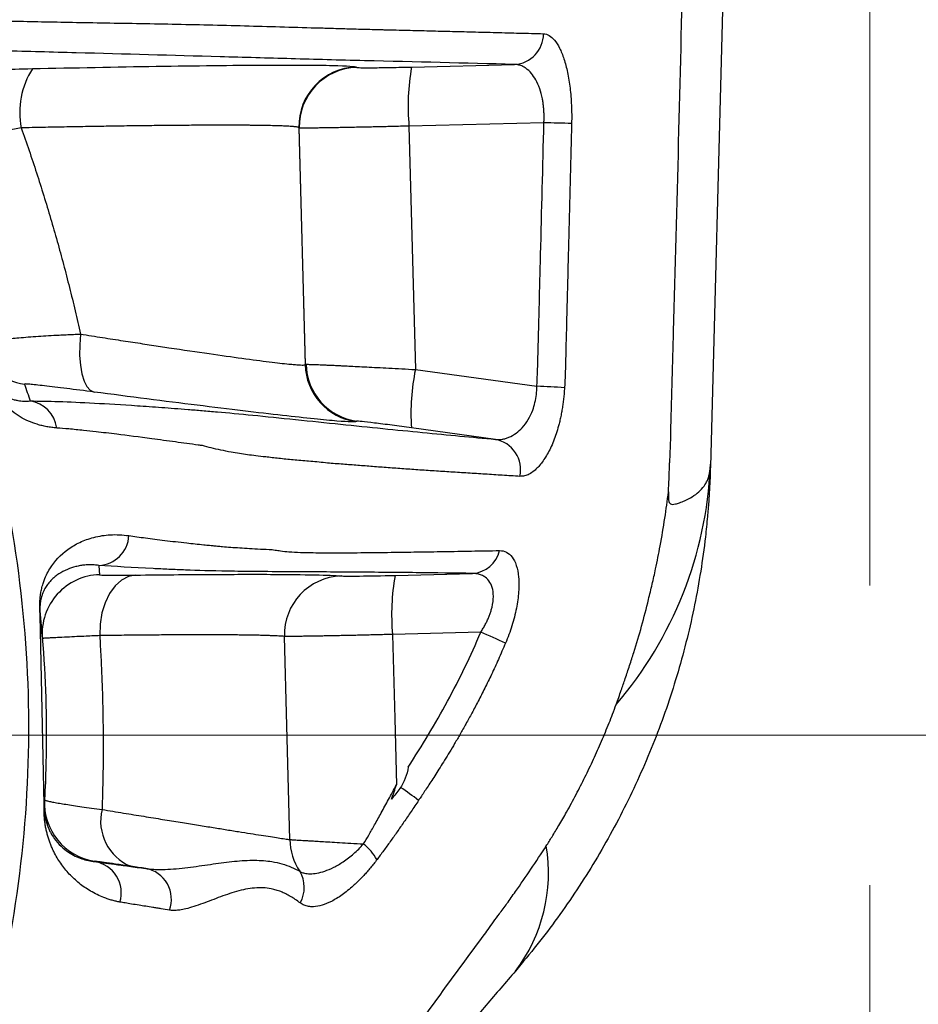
# Model space of a CAD drawing. Header units: millimetres. Extents: x 5 to 597, y 5 to 415.
# Tile 32 of 136: x 258.32 to 262.89, y 312 to 317.01. Entities that reach past the tile are written whole.
import ezdxf

# ---------------------------------------------------------------- set-up
doc = ezdxf.new("R2010")
doc.units = ezdxf.units.MM
doc.styles.add('SLDTEXTSTYLE0', font='ARIAL.TTF', dxfattribs={"width": 0.948})
doc.dimstyles.new('SLDDIMSTYLE1', dxfattribs={"dimtxt": 2.5, "dimasz": 2.5, "dimexe": 0, "dimexo": 0.0625, "dimtad": 1, "dimlfac": 5, "dimrnd": 1e-09, "dimzin": 12, "dimdsep": 46, "dimtxsty": 'SLDTEXTSTYLE0', "dimsah": 1, "dimcen": 0.09, "dimadec": 0, "dimazin": 3, "dimtfac": 1, "dimtofl": 0, "dimtmove": 0, "dimatfit": 3, "dimfxl": 1, "dimfrac": 2, "dimtolj": 1, "dimtzin": 12, "dimarcsym": 0})
doc.dimstyles.new('SLDDIMSTYLE4', dxfattribs={"dimtxt": 2.5, "dimasz": 2.5, "dimexe": 0, "dimexo": 0.0625, "dimtad": 1, "dimdec": 1, "dimlfac": 5, "dimrnd": 1e-09, "dimzin": 12, "dimdsep": 46, "dimtxsty": 'SLDTEXTSTYLE0', "dimsah": 1, "dimcen": 0.09, "dimadec": 0, "dimazin": 3, "dimtfac": 1, "dimtdec": 1, "dimtofl": 0, "dimtmove": 0, "dimatfit": 3, "dimfxl": 1, "dimfrac": 2, "dimtolj": 1, "dimtzin": 12, "dimarcsym": 0})
doc.dimstyles.new('SLDDIMSTYLE5', dxfattribs={"dimtxt": 2.5, "dimasz": 2.5, "dimexe": 0, "dimexo": 0.0625, "dimtad": 1, "dimdec": 0, "dimlfac": 5, "dimrnd": 1e-09, "dimzin": 12, "dimdsep": 46, "dimtxsty": 'SLDTEXTSTYLE0', "dimsah": 1, "dimcen": 0.09, "dimadec": 0, "dimazin": 3, "dimtfac": 1, "dimtdec": 0, "dimtofl": 0, "dimtmove": 0, "dimatfit": 3, "dimfxl": 1, "dimfrac": 2, "dimtolj": 1, "dimtzin": 12, "dimarcsym": 0})

# ---------------------------------------------------------------- blocks, each defined once
blk = doc.blocks.new('_D_5')
at = {"color": 7, "linetype": 'Continuous', "lineweight": 0}
for p, q in [((253.3382, 340.0624), (273.6657, 340.0624)), ((272.6657, 340.0624), (272.6657, 303.1691)), ((258.4833, 303.1691), (273.6657, 303.1691))]:
    blk.add_line(p, q, dxfattribs=at)
at = {"color": 7, "linetype": 'Continuous', "lineweight": 18}
for points in [[(272.6657, 340.0624), (272.3557, 337.5624), (272.9757, 337.5624)], [(272.6657, 303.1691), (272.9757, 305.6691), (272.3557, 305.6691)]]:
    blk.add_solid(points, dxfattribs=at)
at = {"color": 7, "linetype": 'Continuous', "lineweight": 18, "insert": (269.4431, 317.2905), "char_height": 2.5, "attachment_point": 1, "rotation": 90, "style": 'SLDTEXTSTYLE0'}
blk.add_mtext('184,5', dxfattribs=at)
blk = doc.blocks.new('_D_6')
at = {"color": 7, "linetype": 'Continuous', "lineweight": 0}
for p, q in [((242.0878, 322.1208), (242.0878, 294.7191)), ((262.6454, 322.1208), (262.6454, 314.1311)), ((262.6454, 312.6071), (262.6454, 303.9311)), ((262.6454, 302.4071), (262.6454, 294.7191)), ((262.6454, 295.7191), (242.0878, 295.7191))]:
    blk.add_line(p, q, dxfattribs=at)
at = {"color": 7, "linetype": 'Continuous', "lineweight": 18}
for points in [[(242.0878, 295.7191), (244.5878, 295.4091), (244.5878, 296.0291)], [(262.6454, 295.7191), (260.1454, 296.0291), (260.1454, 295.4091)]]:
    blk.add_solid(points, dxfattribs=at)
at = {"color": 7, "linetype": 'Continuous', "lineweight": 18, "insert": (250.5211, 298.9418), "char_height": 2.5, "attachment_point": 1, "style": 'SLDTEXTSTYLE0'}
blk.add_mtext('103', dxfattribs=at)
blk = doc.blocks.new('_D_7')
at = {"color": 7, "linetype": 'Continuous', "lineweight": 0}
for p, q in [((256.8666, 313.3691), (268.0762, 313.3691)), ((267.0762, 303.1691), (267.0762, 313.3691)), ((258.4833, 303.1691), (268.0762, 303.1691))]:
    blk.add_line(p, q, dxfattribs=at)
at = {"color": 7, "linetype": 'Continuous', "lineweight": 18}
for points in [[(267.0762, 313.3691), (266.7662, 310.8691), (267.3862, 310.8691)], [(267.0762, 303.1691), (267.3862, 305.6691), (266.7662, 305.6691)]]:
    blk.add_solid(points, dxfattribs=at)
at = {"color": 7, "linetype": 'Continuous', "lineweight": 18, "insert": (263.8535, 306.5456), "char_height": 2.5, "attachment_point": 1, "rotation": 90, "style": 'SLDTEXTSTYLE0'}
blk.add_mtext('51', dxfattribs=at)

msp = doc.modelspace()

# ---------------------------------------------------------------- linework, layer by layer
at = {"color": 7, "linetype": 'Continuous', "lineweight": 25}
for p, q in [((262.0399, 322.5613), (261.835, 314.7344)), ((260.3148, 316.7668), (260.8386, 316.7799)), ((260.0338, 316.7664), (260.0357, 316.7646)), ((260.9882, 316.4835), (260.3017, 316.4664)), ((259.7418, 316.4587), (259.7734, 315.2532)), ((259.7437, 316.4569), (259.7418, 316.4587)), ((259.7752, 315.2548), (259.7437, 316.4569)), ((260.3017, 316.4664), (260.3341, 315.2286)), ((259.7734, 315.2532), (259.7752, 315.2548)), ((260.3341, 315.2286), (260.9525, 315.1439)), ((260.034, 314.9655), (260.0322, 314.9639)), ((260.7412, 314.8735), (260.314, 314.932)), ((260.2309, 314.182), (260.6252, 314.1918)), ((258.436, 313.4977), (258.4258, 313.9781)), ((260.6667, 313.8928), (260.2179, 313.8816))]:
    msp.add_line(p, q, dxfattribs=at)
at = {"color": 8, "linetype": 'Continuous', "lineweight": 25}
msp.add_line((258.4462, 313.0175), (258.436, 313.4977), dxfattribs=at)
at = {"color": 7, "linetype": 'Continuous', "lineweight": 25, "flags": 128}
for points in [[(258.6308, 315.4088), (258.6266, 315.3535), (258.6264, 315.3002), (258.6302, 315.2507), (258.6378, 315.2069), (258.6491, 315.1702), (258.6635, 315.1419), (258.6807, 315.123), (258.7, 315.1141)], [(258.7238, 314.2329), (258.7261, 314.2062), (258.7278, 314.1852)], [(258.911, 314.1833), (258.8741, 314.1758), (258.8389, 314.1571), (258.8067, 314.128), (258.7789, 314.0895), (258.7563, 314.0431), (258.74, 313.9907), (258.7306, 313.9341), (258.7283, 313.8756)], [(259.6955, 312.8384), (259.6802, 313.4169), (259.6682, 313.8714)], [(260.2179, 313.8816), (260.2292, 313.4538), (260.2382, 313.1176)], [(258.4467, 313.0219), (258.4473, 313.0328), (258.4478, 313.0415)], [(258.703, 312.7286), (258.7029, 312.7273), (258.7029, 312.7263)]]:
    msp.add_lwpolyline(points, dxfattribs=at)
at = {"color": 7, "linetype": 'Continuous', "lineweight": 25}
for centre, radius, start, end in [((260.8295, 316.9362), 0.1566, 273.3248, 359.9779), ((258.7381, 316.5362), 0.4163, 147.7324, 190.9229), ((260.0418, 316.4665), 0.3001, 91.5204, 181.4796), ((260.0437, 316.4647), 0.3001, 91.5204, 181.4796), ((261.4346, 316.5676), 1.1374, 169.9137, 185.1045), ((260.5283, 297.768), 18.7212, 88.16139, 88.59215), ((258.3865, 315.4516), 0.2999, 199.0853, 262.1469), ((260.0733, 315.2611), 0.3001, 181.5167, 262.1183), ((260.0752, 315.2627), 0.3001, 181.5167, 262.1183), ((260.0779, 315.2623), 0.2995, 181.3721, 261.887), ((261.4469, 315.0041), 1.1352, 168.5943, 183.6417), ((260.3151, 302.8432), 12.3173, 86.38042, 87.03381), ((258.3518, 314.9111), 0.1593, 7.2561, 81.8245), ((260.7126, 314.7194), 0.1567, 347.4524, 79.5163), ((259.8311, 314.8291), 2.0061, 319.4612, 357.2952), ((258.718, 314.3919), 0.1591, 272.0923, 357.1432), ((260.6159, 314.342), 0.1505, 273.5535, 346.8504), ((258.7357, 313.8854), 0.3, 91.4964, 184.63), ((259.967, 313.8804), 0.2989, 92.0954, 181.7211), ((261.3508, 313.9828), 1.1374, 169.9137, 185.1045), ((258.3923, 313.979), 0.0335, 358.4342, 5.7704), ((259.6599, 311.4656), 2.6277, 64.4674, 67.4706), ((259.3403, 311.7264), 1.6555, 52.3886, 56.3191), ((258.403, 313.0244), 0.0438, 350.8965, 356.7276), ((258.7473, 313.0253), 0.3, 176.9165, 261.5017), ((258.9829, 312.9326), 0.2497, 166.4037, 247.1798), ((259.9972, 312.8449), 0.3018, 181.2298, 213.7559), ((259.9, 312.5992), 0.2757, 29.9055, 51.8164), ((260.1879, 312.6686), 0.8236, 322.7415, 9.6071), ((258.6785, 312.5685), 0.1597, 342.632, 81.2207), ((258.9349, 312.5353), 0.1584, 339.4775, 79.9193), ((259.6105, 312.595), 0.1586, 330.2123, 31.1682)]:
    msp.add_arc(centre, radius, start, end, dxfattribs=at)
at = {"color": 8, "linetype": 'Continuous', "lineweight": 25}
for points, knots in [([(261.6274, 314.7469), (261.6278, 314.7537), (261.6317, 314.8167), (261.6366, 315.0417), (261.6618, 315.9008), (261.7225, 318.3703), (261.7812, 320.6778), (261.8236, 322.3441)], [0, 0, 0, 0, 0.002685, 0.02496, 0.088778, 0.342025, 1, 1, 1, 1]), ([(257.3041, 316.8462), (257.3208, 316.8207), (257.3506, 316.7753), (257.4026, 316.6936), (257.4773, 316.5724), (257.6046, 316.3534), (257.8121, 315.9545), (258.0588, 315.357), (258.2658, 314.5989), (258.3728, 313.7876), (258.3686, 312.9679), (258.2534, 312.1575), (258.0308, 311.3693), (257.7041, 310.6172), (257.278, 309.9176), (256.7594, 309.2818), (256.1591, 308.7242), (255.4878, 308.2532), (254.7576, 307.8814), (254.0368, 307.6192), (253.5524, 307.5332), (253.3375, 307.495)], [0, 0, 0, 0, 0.007542, 0.013466, 0.024028, 0.042844, 0.076278, 0.13549, 0.202787, 0.270589, 0.337811, 0.405449, 0.47298, 0.540329, 0.608185, 0.675476, 0.743176, 0.810755, 0.878144, 0.945966, 1, 1, 1, 1])]:
    msp.add_open_spline(points, degree=3, knots=knots, dxfattribs=at)
at = {"color": 7, "linetype": 'Continuous', "lineweight": 25}
for points, knots in [([(258.0201, 317.0074), (258.0625, 317.0062), (258.1505, 317.0036), (258.2883, 317.0003), (258.436, 316.9972), (258.5933, 316.9943), (258.823, 316.9901), (259.1235, 316.9853), (259.4261, 316.9778), (259.669, 316.971), (259.7996, 316.9665), (259.8753, 316.9651), (259.9054, 316.9639), (259.9557, 316.9627), (260.0321, 316.9604), (260.1024, 316.9585), (260.1501, 316.9574), (260.172, 316.9567), (260.1962, 316.9567), (260.2313, 316.9551), (260.2794, 316.9543), (260.3362, 316.9528), (260.3933, 316.9514), (260.4509, 316.9499), (260.5089, 316.9485), (260.5672, 316.947), (260.6259, 316.9455), (260.685, 316.944), (260.7445, 316.9425), (260.8044, 316.9409), (260.8647, 316.9393), (260.9253, 316.9378), (260.9658, 316.9367), (260.9861, 316.9361)], [0, 0, 0, 0, 0.0436152, 0.0904161, 0.1404059, 0.1935912, 0.2499863, 0.3736291, 0.4999727, 0.5618837, 0.6249672, 0.6354026, 0.6405916, 0.6562159, 0.6874642, 0.7187134, 0.7265285, 0.7343392, 0.7400855, 0.7499662, 0.7680577, 0.7863422, 0.8048192, 0.8234881, 0.8423481, 0.8613985, 0.8806384, 0.9000669, 0.919683, 0.9394856, 0.9594735, 0.9796454, 1, 1, 1, 1]), ([(260.9861, 316.9361), (261.0058, 316.9356), (261.0247, 316.9246), (261.0515, 316.8919), (261.06, 316.8785), (261.0758, 316.8469), (261.0833, 316.8284), (261.0969, 316.7869), (261.1029, 316.7641), (261.1132, 316.7147), (261.1176, 316.6876), (261.1244, 316.6315), (261.1267, 316.6023), (261.1294, 316.5419), (261.1297, 316.5107), (261.1289, 316.4795)], [0, 0, 0, 0, 0.25, 0.25, 0.375, 0.375, 0.5, 0.5, 0.625, 0.625, 0.75, 0.75, 0.875, 0.875, 1, 1, 1, 1]), ([(260.8386, 316.7799), (260.5891, 316.7864), (260.3355, 316.7927), (260.0102, 316.8005), (259.9467, 316.802), (259.8231, 316.8053), (259.7628, 316.807), (259.5823, 316.8121), (259.4616, 316.8155), (259.0987, 316.8256), (258.8549, 316.8323), (258.4861, 316.8423), (258.3628, 316.8456), (258.1167, 316.8522), (257.9937, 316.8555), (257.8724, 316.8589)], [0, 0, 0, 0, 0.25, 0.25, 0.3125, 0.3125, 0.375, 0.375, 0.5, 0.5, 0.75, 0.75, 0.875, 0.875, 1, 1, 1, 1]), ([(258.3861, 316.7585), (258.5978, 316.7632), (258.8141, 316.7674), (259.1172, 316.7722), (259.2146, 316.7735), (259.3971, 316.7755), (259.4823, 316.7762), (259.6361, 316.777), (259.7048, 316.777), (259.8231, 316.7764), (259.8727, 316.7758), (259.9914, 316.7731), (260.0299, 316.7701), (260.0338, 316.7664)], [0, 0, 0, 0, 0.25, 0.25, 0.375, 0.375, 0.5, 0.5, 0.625, 0.625, 0.75, 0.75, 1, 1, 1, 1]), ([(260.9883, 316.4841), (260.9885, 316.491), (260.9891, 316.5049), (260.9889, 316.5256), (260.988, 316.5462), (260.9862, 316.5665), (260.9836, 316.5864), (260.9781, 316.6177), (260.967, 316.6589), (260.9477, 316.7023), (260.9238, 316.7372), (260.901, 316.7584), (260.8794, 316.771), (260.8601, 316.7783), (260.846, 316.7793), (260.8386, 316.7799)], [0, 0, 0, 0, 0.041472, 0.082965, 0.124561, 0.166339, 0.208378, 0.250756, 0.371412, 0.500337, 0.618589, 0.749975, 0.822574, 0.905908, 1, 1, 1, 1]), ([(257.931, 316.7555), (257.9313, 316.755), (257.9348, 316.7545), (257.9476, 316.7538), (257.957, 316.7535), (257.9812, 316.7532), (257.9957, 316.7531), (258.0295, 316.7531), (258.0488, 316.7532), (258.0906, 316.7535), (258.1132, 316.7537), (258.1616, 316.7543), (258.1876, 316.7547), (258.2678, 316.756), (258.3256, 316.7571), (258.3861, 316.7585)], [0, 0, 0, 0, 0.125, 0.125, 0.25, 0.25, 0.375, 0.375, 0.5, 0.5, 0.625, 0.625, 0.75, 0.75, 1, 1, 1, 1]), ([(260.0357, 316.7646), (260.0363, 316.764), (260.0428, 316.7636), (260.0703, 316.7631), (260.0914, 316.763), (260.1449, 316.7635), (260.1773, 316.7639), (260.2455, 316.7652), (260.2811, 316.7659), (260.3148, 316.7668)], [0, 0, 0, 0, 0.25, 0.25, 0.5, 0.5, 0.75, 0.75, 1, 1, 1, 1]), ([(260.9525, 315.1439), (260.9555, 315.1997), (260.957, 315.2555), (260.9598, 315.3672), (260.9641, 315.5346), (260.974, 315.9253), (260.9825, 316.2603), (260.9882, 316.4835)], [0, 0, 0, 0, 0.125, 0.125, 0.25, 0.5, 1, 1, 1, 1]), ([(261.1289, 316.4795), (261.1244, 316.3003), (261.1184, 316.0666), (261.1111, 315.7799), (261.1069, 315.6149), (261.103, 315.4588), (261.0993, 315.3213), (261.0969, 315.2175), (261.094, 315.1595), (261.0928, 315.1359)], [0, 0, 0, 0, 0.400117, 0.521773, 0.640167, 0.768359, 0.870428, 0.947189, 1, 1, 1, 1]), ([(258.3293, 316.4573), (258.3179, 316.4551), (258.2937, 316.4505), (258.2558, 316.4431), (258.2142, 316.4349), (258.1693, 316.4258), (258.1213, 316.4159), (258.0407, 316.3991), (257.9505, 316.3793), (257.8524, 316.3575), (257.7779, 316.3396), (257.7286, 316.3273), (257.7011, 316.3197), (257.6863, 316.3151), (257.6775, 316.3119), (257.6767, 316.3108), (257.6764, 316.3103)], [0, 0, 0, 0, 0.031646, 0.067115, 0.106553, 0.150102, 0.197893, 0.250038, 0.399266, 0.49982, 0.631553, 0.749832, 0.814323, 0.877666, 0.939625, 1, 1, 1, 1]), ([(259.7418, 316.4587), (259.7412, 316.4591), (259.7402, 316.4599), (259.7361, 316.461), (259.7303, 316.462), (259.7229, 316.463), (259.7139, 316.4639), (259.7034, 316.4647), (259.6916, 316.4654), (259.6785, 316.4661), (259.6643, 316.4668), (259.6491, 316.4673), (259.6329, 316.4679), (259.6158, 316.4683), (259.598, 316.4688), (259.5795, 316.4692), (259.5605, 316.4695), (259.541, 316.4698), (259.521, 316.47), (259.5007, 316.4703), (259.4802, 316.4704), (259.4595, 316.4706), (259.4387, 316.4707), (259.4178, 316.4708), (259.397, 316.4709), (259.3762, 316.4709), (259.3556, 316.4709), (259.3151, 316.4709), (259.252, 316.4707), (259.1622, 316.4702), (259.0678, 316.4694), (258.9693, 316.4683), (258.8675, 316.467), (258.763, 316.4655), (258.6565, 316.4637), (258.5484, 316.4618), (258.4395, 316.4597), (258.3659, 316.4581), (258.3293, 316.4573)], [0, 0, 0, 0, 0.024913, 0.049373, 0.073377, 0.096928, 0.120024, 0.142665, 0.164852, 0.186585, 0.207864, 0.228688, 0.249057, 0.268972, 0.288433, 0.30744, 0.325992, 0.344089, 0.361732, 0.378921, 0.395656, 0.411936, 0.427761, 0.443132, 0.458049, 0.472512, 0.48652, 0.500073, 0.553179, 0.605593, 0.657316, 0.708346, 0.758684, 0.808331, 0.857285, 0.905549, 0.95312, 1, 1, 1, 1]), ([(258.3293, 316.4573), (258.3427, 316.4192), (258.3694, 316.3431), (258.4075, 316.2282), (258.4441, 316.1127), (258.4791, 315.9968), (258.5126, 315.8802), (258.5445, 315.7632), (258.5748, 315.6456), (258.6038, 315.5275), (258.6218, 315.4484), (258.6308, 315.4088)], [0, 0, 0, 0, 0.110841, 0.221707, 0.332617, 0.443588, 0.554639, 0.665788, 0.777052, 0.88845, 1, 1, 1, 1]), ([(260.3017, 316.4664), (260.2902, 316.4661), (260.2666, 316.4655), (260.2309, 316.4646), (260.1943, 316.4637), (260.1569, 316.4629), (260.1192, 316.462), (260.0812, 316.4612), (260.0433, 316.4604), (260.0059, 316.4596), (259.9692, 316.4589), (259.9337, 316.4583), (259.8998, 316.4577), (259.8679, 316.4572), (259.8385, 316.4567), (259.8122, 316.4564), (259.7893, 316.4562), (259.7704, 316.4562), (259.7561, 316.4562), (259.7464, 316.4565), (259.7446, 316.4568), (259.7437, 316.4569)], [0, 0, 0, 0, 0.039142, 0.079782, 0.121922, 0.165561, 0.210699, 0.257336, 0.305472, 0.355106, 0.40624, 0.458872, 0.513004, 0.568633, 0.625762, 0.684389, 0.744514, 0.806138, 0.869261, 0.933881, 1, 1, 1, 1]), ([(258.103, 315.3536), (258.103, 315.3543), (258.1029, 315.3557), (258.1055, 315.3579), (258.1103, 315.3603), (258.1176, 315.3628), (258.1275, 315.3654), (258.1402, 315.3682), (258.1557, 315.3712), (258.174, 315.3742), (258.1953, 315.3774), (258.2195, 315.3805), (258.2578, 315.3849), (258.32, 315.3908), (258.4121, 315.3978), (258.5079, 315.4036), (258.5815, 315.407), (258.6187, 315.4083), (258.6308, 315.4088)], [0, 0, 0, 0, 0.040236, 0.081645, 0.124207, 0.167892, 0.212662, 0.258471, 0.305262, 0.35297, 0.401524, 0.450843, 0.50084, 0.612652, 0.750484, 0.878314, 0.960479, 1, 1, 1, 1]), ([(258.6308, 315.4088), (258.6497, 315.4058), (258.6872, 315.3999), (258.7422, 315.3913), (258.7955, 315.383), (258.8472, 315.3751), (258.8973, 315.3674), (258.9456, 315.36), (258.9923, 315.3529), (259.0372, 315.3461), (259.1397, 315.3307), (259.2872, 315.3091), (259.4591, 315.2849), (259.596, 315.267), (259.6763, 315.2578), (259.7197, 315.2537), (259.7423, 315.252), (259.7589, 315.2514), (259.7699, 315.2516), (259.7722, 315.2527), (259.7734, 315.2532)], [0, 0, 0, 0, 0.0290615, 0.0576972, 0.0859076, 0.1136928, 0.1410531, 0.167989, 0.1945008, 0.2205887, 0.2462533, 0.376803, 0.5020701, 0.6306916, 0.7567112, 0.8055038, 0.8542231, 0.9028749, 0.9514652, 1, 1, 1, 1]), ([(259.7785, 315.2551), (259.7799, 315.2551), (259.7827, 315.2551), (259.7892, 315.2551), (259.7975, 315.2549), (259.8077, 315.2546), (259.8199, 315.2542), (259.8341, 315.2537), (259.8502, 315.253), (259.8682, 315.2523), (259.8881, 315.2514), (259.9099, 315.2505), (259.9335, 315.2494), (259.9618, 315.2481), (259.9965, 315.2464), (260.0389, 315.2442), (260.0871, 315.2418), (260.141, 315.239), (260.2005, 315.2358), (260.2654, 315.2324), (260.3108, 315.2299), (260.3341, 315.2286)], [0, 0, 0, 0, 0.039986, 0.080268, 0.120848, 0.161725, 0.202901, 0.244377, 0.286154, 0.328232, 0.370612, 0.413295, 0.456282, 0.499573, 0.558628, 0.621827, 0.68917, 0.760658, 0.836293, 0.916073, 1, 1, 1, 1]), ([(258.149, 315.2152), (258.1495, 315.2138), (258.1505, 315.2106), (258.1519, 315.2067), (258.1533, 315.2028), (258.1548, 315.1989), (258.1563, 315.195), (258.1579, 315.1912), (258.1596, 315.1874), (258.1613, 315.1836), (258.1631, 315.1799), (258.1649, 315.1762), (258.1668, 315.1726), (258.1687, 315.169), (258.1707, 315.1655), (258.1741, 315.1598), (258.1789, 315.1524), (258.1868, 315.1416), (258.1971, 315.1295), (258.2119, 315.1152), (258.232, 315.1), (258.2594, 315.0853), (258.2872, 315.076), (258.3157, 315.0703), (258.3423, 315.0675), (258.3643, 315.0684), (258.3744, 315.0688)], [0, 0, 0, 0, 0.001696, 0.003797, 0.006365, 0.009436, 0.013029, 0.017156, 0.021826, 0.027043, 0.032812, 0.039136, 0.046017, 0.053457, 0.061456, 0.070016, 0.095387, 0.125003, 0.181127, 0.250004, 0.354673, 0.500006, 0.667547, 0.750005, 0.884406, 1, 1, 1, 1]), ([(258.5098, 314.9312), (258.5012, 314.932), (258.4838, 314.9336), (258.4588, 314.9377), (258.4342, 314.943), (258.4026, 314.9519), (258.3654, 314.9657), (258.323, 314.9874), (258.2835, 315.0139), (258.2509, 315.0426), (258.2256, 315.0703), (258.2103, 315.0902), (258.1999, 315.1055), (258.1941, 315.1145), (258.1887, 315.1236), (258.1834, 315.1327), (258.1785, 315.142), (258.1738, 315.1514), (258.1693, 315.1609), (258.165, 315.1706), (258.161, 315.1803), (258.1572, 315.1902), (258.1536, 315.2002), (258.151, 315.2081), (258.1499, 315.2116)], [0, 0, 0, 0, 0.060744, 0.122652, 0.185731, 0.249989, 0.375206, 0.499985, 0.631166, 0.749987, 0.817341, 0.874988, 0.892714, 0.90906, 0.924033, 0.937639, 0.949887, 0.960788, 0.97036, 0.978628, 0.985632, 0.991436, 0.996154, 1, 1, 1, 1]), ([(258.7, 315.1141), (258.6501, 315.1207), (258.6038, 315.1266), (258.5397, 315.1346), (258.5192, 315.1372), (258.4814, 315.1417), (258.4639, 315.1438), (258.4159, 315.1493), (258.3897, 315.1521), (258.3634, 315.1544), (258.3566, 315.1549), (258.3476, 315.1552), (258.3453, 315.155), (258.3455, 315.1545)], [0, 0, 0, 0, 0.25, 0.25, 0.375, 0.375, 0.5, 0.5, 0.75, 0.75, 0.875, 0.875, 1, 1, 1, 1]), ([(260.7412, 314.8735), (260.7449, 314.8732), (260.7524, 314.8726), (260.7638, 314.8729), (260.7774, 314.8744), (260.7929, 314.8778), (260.8171, 314.8862), (260.846, 314.9026), (260.8797, 314.9325), (260.9086, 314.9713), (260.9302, 315.0161), (260.9433, 315.06), (260.9508, 315.1013), (260.9519, 315.1297), (260.9525, 315.1439)], [0, 0, 0, 0, 0.0417231, 0.0834551, 0.1251958, 0.1877212, 0.2502963, 0.3851715, 0.5005249, 0.6314698, 0.7501677, 0.8341693, 0.9170591, 1, 1, 1, 1]), ([(261.0928, 315.1359), (261.0922, 315.1267), (261.091, 315.1086), (261.0884, 315.0815), (261.0852, 315.0549), (261.0812, 315.0286), (261.0766, 315.0027), (261.0713, 314.9773), (261.0605, 314.9324), (261.0412, 314.8709), (261.0102, 314.8035), (260.9752, 314.7494), (260.9425, 314.7155), (260.9135, 314.6959), (260.8891, 314.686), (260.8735, 314.6856), (260.8657, 314.6854)], [0, 0, 0, 0, 0.0359198, 0.0715702, 0.1070815, 0.1425851, 0.1782126, 0.2140936, 0.2503549, 0.3734947, 0.5000861, 0.6234265, 0.750011, 0.8331504, 0.9161324, 1, 1, 1, 1]), ([(260.0322, 314.9639), (260.0289, 314.9609), (259.9978, 314.9616), (259.8729, 314.9719), (259.7789, 314.9815), (259.5365, 315.0089), (259.3883, 315.0266), (259.0605, 315.0674), (258.8813, 315.0904), (258.7, 315.1141)], [0, 0, 0, 0, 0.25, 0.25, 0.5, 0.5, 0.75, 0.75, 1, 1, 1, 1]), ([(258.3744, 315.0688), (258.4609, 315.0685), (258.5684, 315.0651), (258.768, 315.0545), (258.8409, 315.0501), (258.9597, 315.0421), (259.001, 315.0392), (259.0865, 315.0329), (259.1304, 315.0296), (259.2012, 315.024), (259.2255, 315.022), (259.2753, 315.0179), (259.3004, 315.0157), (259.3813, 315.0086), (259.4415, 315.003), (259.5742, 314.99), (259.6471, 314.9825), (259.8031, 314.9661), (259.8793, 314.9582), (260.1012, 314.9353), (260.2397, 314.9215), (260.501, 314.896), (260.6237, 314.8844), (260.7412, 314.8735)], [0, 0, 0, 0, 0.25, 0.25, 0.375, 0.375, 0.4375, 0.4375, 0.5, 0.5, 0.53125, 0.53125, 0.5625, 0.5625, 0.625, 0.625, 0.6875, 0.6875, 0.75, 0.75, 0.875, 0.875, 1, 1, 1, 1]), ([(259.2513, 314.8415), (259.2442, 314.8425), (259.2169, 314.8463), (259.1706, 314.8525), (259.0901, 314.8635), (258.9652, 314.8803), (258.8303, 314.8978), (258.7199, 314.911), (258.6396, 314.9197), (258.5719, 314.9264), (258.5298, 314.9297), (258.5098, 314.9312)], [0, 0, 0, 0, 0.021334, 0.08152, 0.142052, 0.276158, 0.500109, 0.649191, 0.750033, 0.881072, 1, 1, 1, 1]), ([(260.314, 314.932), (260.2819, 314.9364), (260.2481, 314.9409), (260.1833, 314.9494), (260.1523, 314.9533), (260.0998, 314.9597), (260.0783, 314.9621), (260.048, 314.9652), (260.0391, 314.9658), (260.0357, 314.9658)], [0, 0, 0, 0, 0.25, 0.25, 0.5, 0.5, 0.75, 0.75, 1, 1, 1, 1]), ([(260.8657, 314.6854), (260.8361, 314.6872), (260.778, 314.6908), (260.6898, 314.6964), (260.6028, 314.7018), (260.5167, 314.7073), (260.4319, 314.7127), (260.3485, 314.7183), (260.2667, 314.7239), (260.1866, 314.7298), (260.1086, 314.7358), (260.0325, 314.7419), (259.9554, 314.7475), (259.8751, 314.7538), (259.8057, 314.7616), (259.7512, 314.7653), (259.7127, 314.7689), (259.6756, 314.7726), (259.64, 314.7765), (259.6057, 314.7803), (259.5663, 314.7847), (259.5238, 314.7896), (259.4794, 314.7951), (259.4377, 314.802), (259.3928, 314.8089), (259.345, 314.8186), (259.2961, 314.8296), (259.266, 314.8376), (259.2513, 314.8415)], [0, 0, 0, 0, 0.059135, 0.116206, 0.171227, 0.224213, 0.275169, 0.324093, 0.370986, 0.415842, 0.458658, 0.499425, 0.538776, 0.580504, 0.624583, 0.645734, 0.666755, 0.687641, 0.708387, 0.72899, 0.749444, 0.781904, 0.811846, 0.841316, 0.874408, 0.918078, 0.959935, 1, 1, 1, 1]), ([(261.835, 314.7344), (261.8344, 314.7156), (261.8332, 314.677), (261.8302, 314.6176), (261.826, 314.5519), (261.8195, 314.4716), (261.8074, 314.3536), (261.7869, 314.2038), (261.7453, 313.9739), (261.6754, 313.6915), (261.5813, 313.4148), (261.4921, 313.1987), (261.4177, 313.0385), (261.3369, 312.8823), (261.2498, 312.7304), (261.1569, 312.5829), (261.058, 312.4402), (260.9541, 312.302), (260.8802, 312.2139), (260.8434, 312.17)], [0, 0, 0, 0, 0.02026, 0.041483, 0.063674, 0.090743, 0.127738, 0.190691, 0.252428, 0.377699, 0.501577, 0.564816, 0.627788, 0.690492, 0.752927, 0.815096, 0.876997, 0.938632, 1, 1, 1, 1]), ([(261.6217, 314.6066), (261.6215, 314.6009), (261.6211, 314.5905), (261.6213, 314.5766), (261.6222, 314.5628), (261.6257, 314.5507), (261.6329, 314.5438), (261.6438, 314.5426), (261.6593, 314.5448), (261.6803, 314.5515), (261.7101, 314.5637), (261.7441, 314.5819), (261.7775, 314.6065), (261.8028, 314.6337), (261.818, 314.6599), (261.8264, 314.683), (261.8304, 314.7), (261.8327, 314.7146), (261.8338, 314.7245), (261.8345, 314.7327), (261.8349, 314.7384), (261.8351, 314.743), (261.8352, 314.7457), (261.8353, 314.7478), (261.8354, 314.7488), (261.8353, 314.7465), (261.8352, 314.7411), (261.8351, 314.7369), (261.835, 314.7344)], [0, 0, 0, 0, 0.012443, 0.022809, 0.031347, 0.045406, 0.0624, 0.087444, 0.124489, 0.177257, 0.248696, 0.370664, 0.496939, 0.629774, 0.745279, 0.809813, 0.869514, 0.901235, 0.93158, 0.948059, 0.962693, 0.972871, 0.979526, 0.982657, 0.987148, 0.990748, 0.9947, 1, 1, 1, 1]), ([(261.6217, 314.6066), (261.6223, 314.6199), (261.6236, 314.6488), (261.6256, 314.6956), (261.6268, 314.7291), (261.6274, 314.7469)], [0, 0, 0, 0, 0.285675, 0.619842, 1, 1, 1, 1]), ([(261.3557, 313.5252), (261.3643, 313.5494), (261.3801, 313.5933), (261.4026, 313.6595), (261.4239, 313.7237), (261.4531, 313.8121), (261.486, 313.9239), (261.5157, 314.0399), (261.539, 314.1369), (261.5594, 314.2275), (261.5816, 314.3395), (261.6037, 314.4701), (261.6158, 314.562), (261.6217, 314.6066)], [0, 0, 0, 0, 0.068993, 0.125123, 0.187608, 0.2501, 0.375096, 0.500175, 0.571424, 0.643129, 0.750069, 0.878613, 1, 1, 1, 1]), ([(258.4258, 313.9781), (258.4255, 313.9805), (258.4251, 313.9852), (258.4245, 313.993), (258.424, 314.0008), (258.4237, 314.0083), (258.4234, 314.0173), (258.4233, 314.0274), (258.4235, 314.0384), (258.424, 314.0496), (258.4251, 314.0635), (258.4268, 314.0797), (258.4301, 314.1002), (258.4351, 314.123), (258.4441, 314.153), (258.4571, 314.1849), (258.492, 314.2479), (258.5373, 314.2953), (258.5951, 314.3333), (258.6371, 314.3555), (258.6856, 314.3731), (258.7393, 314.3842), (258.7831, 314.3888), (258.8281, 314.3895), (258.8611, 314.3858), (258.8769, 314.384)], [0, 0, 0, 0, 0.001687, 0.003287, 0.004959, 0.00684, 0.00903, 0.012923, 0.018005, 0.024058, 0.031479, 0.045521, 0.062762, 0.090671, 0.125283, 0.187794, 0.250315, 0.500097, 0.562519, 0.624948, 0.749861, 0.816469, 0.874901, 0.939857, 1, 1, 1, 1]), ([(258.8769, 314.384), (258.8904, 314.3821), (258.9178, 314.3782), (258.9618, 314.3723), (259.0089, 314.3662), (259.0595, 314.3598), (259.1137, 314.3533), (259.1654, 314.3474), (259.2139, 314.3422), (259.2527, 314.3379), (259.283, 314.3352), (259.3059, 314.3327), (259.3276, 314.3308), (259.3575, 314.3281), (259.3946, 314.3252), (259.4405, 314.322), (259.4905, 314.3188), (259.5447, 314.3158), (259.585, 314.3141), (259.6052, 314.3132)], [0, 0, 0, 0, 0.078225, 0.158456, 0.240726, 0.325069, 0.411524, 0.500132, 0.56166, 0.625157, 0.665585, 0.687625, 0.718881, 0.750041, 0.79951, 0.849237, 0.899218, 0.949462, 1, 1, 1, 1]), ([(259.6052, 314.3132), (259.6102, 314.3124), (259.6241, 314.3101), (259.6524, 314.3058), (259.6949, 314.3011), (259.7465, 314.2984), (259.8014, 314.2976), (259.8534, 314.297), (259.9388, 314.2968), (260.0596, 314.2972), (260.206, 314.2992), (260.3468, 314.3012), (260.4828, 314.3032), (260.6232, 314.3057), (260.715, 314.3071), (260.7624, 314.3078)], [0, 0, 0, 0, 0.0145356, 0.0400005, 0.0767416, 0.1251286, 0.1670465, 0.2087309, 0.2501199, 0.371727, 0.5001005, 0.6122632, 0.7329956, 0.8622474, 1, 1, 1, 1]), ([(260.7624, 314.3078), (260.775, 314.3079), (260.7866, 314.3054), (260.808, 314.2948), (260.8178, 314.2864), (260.8348, 314.2638), (260.8418, 314.2497), (260.853, 314.2156), (260.857, 314.1952), (260.8611, 314.1503), (260.8613, 314.1256), (260.8577, 314.0719), (260.8538, 314.0435), (260.8423, 313.9854), (260.8345, 313.9551), (260.8158, 313.8955), (260.8049, 313.866), (260.7925, 313.8367)], [0, 0, 0, 0, 0.125, 0.125, 0.25, 0.25, 0.375, 0.375, 0.5, 0.5, 0.625, 0.625, 0.75, 0.75, 0.875, 0.875, 1, 1, 1, 1]), ([(258.7238, 314.2329), (258.716, 314.2337), (258.7001, 314.2353), (258.6766, 314.2357), (258.653, 314.2345), (258.6293, 314.2315), (258.5983, 314.2251), (258.5599, 314.2123), (258.5265, 314.1943), (258.5022, 314.1766), (258.4865, 314.1628), (258.4721, 314.1476), (258.4585, 314.1299), (258.447, 314.1109), (258.4384, 314.0918), (258.4327, 314.0748), (258.4294, 314.0618), (258.4273, 314.0509), (258.4261, 314.0427), (258.4252, 314.0345), (258.4245, 314.0262), (258.4242, 314.018), (258.4241, 314.0095), (258.4242, 314.0018), (258.4248, 313.9914), (258.4254, 313.9853), (258.4256, 313.9824)], [0, 0, 0, 0, 0.0445249, 0.0917971, 0.1418159, 0.1945798, 0.2500875, 0.3631458, 0.500027, 0.5621611, 0.6249888, 0.6880773, 0.7499805, 0.8197107, 0.875008, 0.9093219, 0.9375211, 0.9511292, 0.9625759, 0.9725696, 0.9808611, 0.9874696, 0.9924343, 0.995851, 0.9980307, 1, 1, 1, 1]), ([(260.6252, 314.1918), (260.5335, 314.1932), (260.4382, 314.1944), (260.239, 314.1966), (260.1349, 314.1975), (259.9179, 314.199), (259.8045, 314.1996), (259.6336, 314.2005), (259.5761, 314.2008), (259.4697, 314.2017), (259.4234, 314.2023), (259.2953, 314.2046), (259.2257, 314.2066), (259.1356, 314.21), (259.1078, 314.2113), (259.0527, 314.2137), (259.0259, 314.215), (258.8959, 314.2214), (258.8044, 314.227), (258.7238, 314.2329)], [0, 0, 0, 0, 0.125, 0.125, 0.25, 0.25, 0.375, 0.375, 0.4375, 0.4375, 0.5, 0.5, 0.625, 0.625, 0.6875, 0.6875, 0.75, 0.75, 1, 1, 1, 1]), ([(258.7278, 314.1852), (258.7279, 314.1846), (258.732, 314.1841), (258.7481, 314.1832), (258.7603, 314.1829), (258.8074, 314.1824), (258.8536, 314.1826), (258.911, 314.1833)], [0, 0, 0, 0, 0.25, 0.25, 0.5, 0.5, 1, 1, 1, 1]), ([(258.911, 314.1833), (259.0452, 314.1849), (259.1718, 314.186), (259.4025, 314.1873), (259.5065, 314.1875), (259.6864, 314.1868), (259.7622, 314.1859), (259.8825, 314.1832), (259.927, 314.1814), (259.956, 314.1791)], [0, 0, 0, 0, 0.25, 0.25, 0.5, 0.5, 0.75, 0.75, 1, 1, 1, 1]), ([(259.956, 314.1791), (259.9616, 314.1787), (259.9725, 314.1784), (260.0048, 314.1783), (260.0254, 314.1783), (260.1001, 314.1791), (260.1638, 314.1803), (260.2309, 314.182)], [0, 0, 0, 0, 0.25, 0.25, 0.5, 0.5, 1, 1, 1, 1]), ([(260.6671, 313.8933), (260.6712, 313.8998), (260.6792, 313.9125), (260.69, 313.9318), (260.6996, 313.9509), (260.7079, 313.9697), (260.715, 313.9882), (260.7249, 314.0194), (260.7329, 314.0632), (260.7295, 314.1115), (260.7143, 314.1493), (260.6934, 314.1716), (260.6709, 314.1841), (260.6497, 314.1906), (260.6335, 314.1914), (260.6252, 314.1918)], [0, 0, 0, 0, 0.045044, 0.088593, 0.130767, 0.171699, 0.21153, 0.250419, 0.374479, 0.500041, 0.618944, 0.749809, 0.827559, 0.910867, 1, 1, 1, 1]), ([(258.7283, 313.8756), (258.7183, 313.8751), (258.6943, 313.874), (258.655, 313.8723), (258.6085, 313.8701), (258.5581, 313.8677), (258.5149, 313.8656), (258.4824, 313.864), (258.4605, 313.8628), (258.4463, 313.8619), (258.4381, 313.8614), (258.4371, 313.8612), (258.4367, 313.8611)], [0, 0, 0, 0, 0.056046, 0.133643, 0.233384, 0.355662, 0.500378, 0.611884, 0.717894, 0.818046, 0.912117, 1, 1, 1, 1]), ([(259.6682, 313.8714), (259.6638, 313.8718), (259.6552, 313.8725), (259.6397, 313.8734), (259.6223, 313.8743), (259.6029, 313.8751), (259.5816, 313.8759), (259.5584, 313.8766), (259.5332, 313.8772), (259.5061, 313.8777), (259.4772, 313.8782), (259.4464, 313.8786), (259.4138, 313.8789), (259.3794, 313.8792), (259.3433, 313.8794), (259.3054, 313.8795), (259.2658, 313.8796), (259.2246, 313.8795), (259.1817, 313.8795), (259.1372, 313.8793), (259.0912, 313.8791), (259.0436, 313.8788), (258.9946, 313.8784), (258.9441, 313.878), (258.8922, 313.8775), (258.839, 313.8769), (258.7845, 313.8763), (258.747, 313.8758), (258.7283, 313.8756)], [0, 0, 0, 0, 0.038747, 0.07747, 0.11617, 0.154847, 0.193501, 0.232131, 0.270739, 0.309324, 0.347886, 0.386425, 0.424942, 0.463435, 0.501906, 0.540355, 0.578781, 0.617185, 0.655566, 0.693925, 0.732262, 0.770576, 0.808868, 0.847139, 0.885387, 0.923613, 0.961817, 1, 1, 1, 1]), ([(258.7283, 313.8756), (258.7305, 313.8389), (258.7349, 313.7655), (258.7397, 313.6553), (258.7432, 313.5449), (258.7454, 313.4344), (258.7462, 313.3238), (258.7456, 313.2131), (258.7438, 313.1022), (258.7414, 313.0283), (258.7402, 312.9913)], [0, 0, 0, 0, 0.12457, 0.2492, 0.37392, 0.498762, 0.623759, 0.748943, 0.874346, 1, 1, 1, 1]), ([(260.2179, 313.8816), (260.2067, 313.8813), (260.1842, 313.8807), (260.1504, 313.8799), (260.1162, 313.879), (260.0819, 313.8782), (260.0478, 313.8774), (260.0139, 313.8766), (259.9805, 313.8759), (259.9478, 313.8752), (259.9161, 313.8745), (259.8855, 313.8739), (259.8591, 313.8734), (259.835, 313.873), (259.8113, 313.8726), (259.7849, 313.8722), (259.7571, 313.8718), (259.7293, 313.8715), (259.7038, 313.8713), (259.6818, 313.8712), (259.6728, 313.8714), (259.6682, 313.8714)], [0, 0, 0, 0, 0.041948, 0.084777, 0.128444, 0.172896, 0.218074, 0.263911, 0.310334, 0.357264, 0.404614, 0.452294, 0.50021, 0.534363, 0.577245, 0.628725, 0.688553, 0.756319, 0.831413, 0.912997, 1, 1, 1, 1]), ([(260.2975, 313.2073), (260.3684, 313.3163), (260.4356, 313.4274), (260.5594, 313.6555), (260.616, 313.7725), (260.6667, 313.8928)], [0, 0, 0, 0, 0.5, 0.5, 1, 1, 1, 1]), ([(260.7925, 313.8367), (260.7807, 313.8094), (260.7578, 313.7563), (260.7225, 313.6801), (260.6881, 313.6094), (260.6547, 313.5439), (260.6226, 313.4833), (260.5918, 313.4273), (260.5624, 313.3756), (260.5346, 313.3279), (260.5082, 313.2838), (260.4834, 313.2432), (260.4601, 313.2059), (260.4383, 313.1715), (260.418, 313.1399), (260.3991, 313.111), (260.3817, 313.0845), (260.3657, 313.0604), (260.3555, 313.0451), (260.3507, 313.0378)], [0, 0, 0, 0, 0.097684, 0.189468, 0.275443, 0.355745, 0.430644, 0.500433, 0.565387, 0.62576, 0.681799, 0.733756, 0.781859, 0.826319, 0.867324, 0.905046, 0.93964, 0.971249, 1, 1, 1, 1]), ([(260.9999, 312.806), (261.0098, 312.8215), (261.0316, 312.8558), (261.0662, 312.9132), (261.1074, 312.9847), (261.152, 313.0667), (261.1976, 313.1563), (261.2405, 313.2466), (261.2745, 313.3232), (261.3008, 313.3848), (261.3197, 313.4308), (261.3381, 313.4776), (261.3497, 313.509), (261.3557, 313.5252)], [0, 0, 0, 0, 0.06876, 0.151749, 0.25001, 0.376784, 0.500002, 0.624993, 0.749992, 0.812496, 0.87499, 0.935672, 1, 1, 1, 1]), ([(260.0705, 312.816), (260.0792, 312.8309), (260.0982, 312.863), (260.1282, 312.9156), (260.1619, 312.9759), (260.1992, 313.044), (260.2248, 313.0923), (260.2382, 313.1176)], [0, 0, 0, 0, 0.151856, 0.328059, 0.528366, 0.752469, 1, 1, 1, 1]), ([(258.4467, 313.0219), (258.4466, 313.0205), (258.4464, 313.0172), (258.4463, 313.0133), (258.4462, 313.0092), (258.4462, 313.0051), (258.4462, 313.001), (258.4463, 312.9968), (258.4465, 312.9926), (258.4467, 312.9884), (258.4469, 312.9842), (258.4473, 312.9799), (258.4477, 312.9757), (258.4482, 312.9714), (258.4487, 312.9671), (258.4493, 312.9628), (258.45, 312.9585), (258.4507, 312.9541), (258.4516, 312.9498), (258.4524, 312.9455), (258.4534, 312.9411), (258.4545, 312.9368), (258.4556, 312.9324), (258.4568, 312.9281), (258.458, 312.9237), (258.4606, 312.9154), (258.4649, 312.9033), (258.4716, 312.8877), (258.4822, 312.8668), (258.5006, 312.8377), (258.53, 312.8042), (258.566, 312.7755), (258.6016, 312.755), (258.6355, 312.7409), (258.6683, 312.7312), (258.6919, 312.7278), (258.7029, 312.7263)], [0, 0, 0, 0, 0.001068, 0.002448, 0.004166, 0.006234, 0.008659, 0.011447, 0.0146, 0.018121, 0.02201, 0.026269, 0.030899, 0.0359, 0.041274, 0.047019, 0.053137, 0.059628, 0.066492, 0.073729, 0.08134, 0.089324, 0.097682, 0.106413, 0.115519, 0.124999, 0.160733, 0.202405, 0.250015, 0.344673, 0.500001, 0.642347, 0.749973, 0.844845, 0.928187, 1, 1, 1, 1]), ([(258.4478, 313.0415), (258.4479, 313.041), (258.4483, 313.0402), (258.4514, 313.0386), (258.4564, 313.0369), (258.4633, 313.035), (258.4721, 313.0329), (258.4827, 313.0307), (258.4949, 313.0283), (258.5087, 313.0258), (258.5283, 313.0223), (258.5558, 313.0178), (258.5939, 313.0119), (258.6376, 313.0055), (258.6861, 312.9986), (258.7221, 312.9938), (258.7402, 312.9913)], [0, 0, 0, 0, 0.057454, 0.114624, 0.171422, 0.227761, 0.283561, 0.338743, 0.393234, 0.446965, 0.499872, 0.598061, 0.697579, 0.798026, 0.898977, 1, 1, 1, 1]), ([(260.3507, 313.0378), (260.338, 313.0189), (260.3133, 312.982), (260.2766, 312.9286), (260.2414, 312.8776), (260.2068, 312.8289), (260.1728, 312.7819), (260.1502, 312.7517), (260.139, 312.7367)], [0, 0, 0, 0, 0.184171, 0.35826, 0.525057, 0.687424, 0.845644, 1, 1, 1, 1]), ([(258.8309, 312.5208), (258.8244, 312.5219), (258.8109, 312.5244), (258.7911, 312.5296), (258.7705, 312.5361), (258.7445, 312.5455), (258.7143, 312.5587), (258.6711, 312.5819), (258.6227, 312.6155), (258.5725, 312.6624), (258.5297, 312.7151), (258.5022, 312.7615), (258.4859, 312.7962), (258.4779, 312.8154), (258.4709, 312.8347), (258.4656, 312.8515), (258.4617, 312.8652), (258.4591, 312.8755), (258.4567, 312.8858), (258.4545, 312.896), (258.4526, 312.9061), (258.4509, 312.9162), (258.4495, 312.9263), (258.4483, 312.9364), (258.4472, 312.9464), (258.4465, 312.9565), (258.4459, 312.9664), (258.4455, 312.9764), (258.4454, 312.9863), (258.4454, 312.9963), (258.4456, 313.006), (258.446, 313.014), (258.4462, 313.0175)], [0, 0, 0, 0, 0.0275756, 0.0576119, 0.0900999, 0.1250306, 0.1862987, 0.250045, 0.3727624, 0.4999667, 0.6288056, 0.7499214, 0.7844556, 0.8168009, 0.8469639, 0.8749511, 0.8887687, 0.9017706, 0.9139583, 0.9253329, 0.935896, 0.9456493, 0.9545952, 0.9627362, 0.9700761, 0.9766198, 0.9823742, 0.9873493, 0.9915608, 0.9950346, 0.9978173, 1, 1, 1, 1]), ([(258.7402, 312.9913), (258.7588, 312.9883), (258.7958, 312.9822), (258.8496, 312.9735), (258.9019, 312.965), (258.9525, 312.9567), (259.0014, 312.9488), (259.0487, 312.9411), (259.0943, 312.9337), (259.1382, 312.9266), (259.1805, 312.9198), (259.2211, 312.9133), (259.26, 312.907), (259.2972, 312.901), (259.3328, 312.8953), (259.3797, 312.8877), (259.4355, 312.8788), (259.4965, 312.8692), (259.5505, 312.8606), (259.5975, 312.8533), (259.6374, 312.8471), (259.6708, 312.842), (259.6873, 312.8396), (259.6955, 312.8384)], [0, 0, 0, 0, 0.03745, 0.074634, 0.111553, 0.148207, 0.184596, 0.220721, 0.256581, 0.292176, 0.327508, 0.362577, 0.397381, 0.431923, 0.466202, 0.500219, 0.572965, 0.645256, 0.717094, 0.788484, 0.859429, 0.929933, 1, 1, 1, 1]), ([(259.6955, 312.8384), (259.6974, 312.8383), (259.7014, 312.8381), (259.7097, 312.8376), (259.7197, 312.837), (259.7318, 312.8363), (259.7459, 312.8355), (259.762, 312.8345), (259.7801, 312.8335), (259.8001, 312.8323), (259.8252, 312.8308), (259.8576, 312.8288), (259.8997, 312.8263), (259.9494, 312.8233), (260.0065, 312.8199), (260.0487, 312.8173), (260.0705, 312.816)], [0, 0, 0, 0, 0.052519, 0.10596, 0.160266, 0.215369, 0.271198, 0.327673, 0.384709, 0.442213, 0.500091, 0.58451, 0.67724, 0.77787, 0.885758, 1, 1, 1, 1]), ([(259.7463, 312.6771), (259.7486, 312.6758), (259.7533, 312.673), (259.7612, 312.6699), (259.771, 312.667), (259.7833, 312.6649), (259.8037, 312.6639), (259.8327, 312.6666), (259.8728, 312.677), (259.9176, 312.6956), (259.9589, 312.7196), (259.9934, 312.7443), (260.0199, 312.7661), (260.0458, 312.7897), (260.0623, 312.8073), (260.0705, 312.816)], [0, 0, 0, 0, 0.041572, 0.083334, 0.125343, 0.187413, 0.250189, 0.37529, 0.499921, 0.625986, 0.749718, 0.815464, 0.87907, 0.940593, 1, 1, 1, 1]), ([(260.6792, 312.3472), (260.6876, 312.3588), (260.705, 312.3829), (260.7325, 312.4205), (260.7645, 312.4643), (260.8018, 312.5156), (260.8557, 312.5913), (260.9231, 312.6885), (260.9742, 312.7666), (260.9999, 312.806)], [0, 0, 0, 0, 0.0770223, 0.160315, 0.2503572, 0.3674002, 0.5000964, 0.7479446, 1, 1, 1, 1]), ([(258.7029, 312.7263), (258.7282, 312.7231), (258.7611, 312.7188), (258.8256, 312.7101), (258.8496, 312.7069), (258.8901, 312.7013), (258.9045, 312.6993), (258.9333, 312.6953), (258.9479, 312.6933), (258.9626, 312.6912)], [0, 0, 0, 0, 0.5, 0.5, 0.75, 0.75, 0.875, 0.875, 1, 1, 1, 1]), ([(258.886, 312.7025), (258.8573, 312.7067), (258.8317, 312.7104), (258.7865, 312.717), (258.7668, 312.7198), (258.7197, 312.7266), (258.703, 312.7288), (258.703, 312.7286)], [0, 0, 0, 0, 0.25, 0.25, 0.5, 0.5, 1, 1, 1, 1]), ([(258.9626, 312.6912), (258.9632, 312.6911), (258.9643, 312.691), (258.9666, 312.6907), (258.9706, 312.6901), (258.9786, 312.6892), (258.9947, 312.6877), (259.0274, 312.686), (259.0939, 312.6871), (259.191, 312.6974), (259.3055, 312.7148), (259.4159, 312.7295), (259.517, 312.7354), (259.5962, 312.7295), (259.6569, 312.7157), (259.7045, 312.699), (259.7322, 312.6845), (259.7463, 312.6771)], [0, 0, 0, 0, 0.0019648, 0.003932, 0.0078654, 0.0157282, 0.0314397, 0.0628204, 0.1254945, 0.2507926, 0.3772073, 0.5014459, 0.6278384, 0.7507798, 0.8307755, 0.9137381, 1, 1, 1, 1]), ([(260.139, 312.7367), (260.1335, 312.7295), (260.1225, 312.715), (260.1056, 312.6943), (260.0885, 312.6744), (260.0712, 312.6554), (260.0537, 312.6372), (260.036, 312.6198), (260.0048, 312.5908), (259.9602, 312.5549), (259.9069, 312.5225), (259.8582, 312.5025), (259.8201, 312.4959), (259.7903, 312.4975), (259.7674, 312.5036), (259.7546, 312.512), (259.7482, 312.5162)], [0, 0, 0, 0, 0.035017, 0.070037, 0.105214, 0.140698, 0.176633, 0.21316, 0.250411, 0.372642, 0.500241, 0.623036, 0.749824, 0.834096, 0.917262, 1, 1, 1, 1]), ([(259.7482, 312.5162), (259.7401, 312.5223), (259.724, 312.5341), (259.6994, 312.5496), (259.6749, 312.5629), (259.6504, 312.5738), (259.6261, 312.5823), (259.5963, 312.5896), (259.56, 312.5939), (259.5016, 312.5926), (259.4245, 312.5767), (259.3467, 312.5492), (259.2858, 312.5258), (259.2401, 312.5086), (259.1972, 312.4941), (259.1602, 312.4841), (259.1303, 312.479), (259.1053, 312.4773), (259.0904, 312.4789), (259.0832, 312.4798)], [0, 0, 0, 0, 0.045363, 0.089115, 0.131273, 0.171862, 0.21091, 0.248452, 0.309927, 0.372308, 0.497272, 0.622847, 0.685656, 0.748435, 0.8157, 0.873905, 0.918509, 0.960507, 1, 1, 1, 1]), ([(259.0832, 312.4798), (259.069, 312.4821), (259.0477, 312.4856), (259.0197, 312.4901), (258.9926, 312.4944), (258.9616, 312.4992), (258.9247, 312.5051), (258.8896, 312.5107), (258.8568, 312.5162), (258.8396, 312.5193), (258.8309, 312.5208)], [0, 0, 0, 0, 0.125177, 0.187764, 0.250354, 0.374719, 0.500361, 0.665368, 0.832034, 1, 1, 1, 1]), ([(258.4463, 309.4175), (258.4916, 309.4728), (258.5844, 309.5862), (258.7259, 309.7611), (258.8732, 309.9451), (259.0177, 310.1276), (259.1628, 310.3131), (259.3504, 310.5555), (259.5852, 310.8641), (259.8161, 311.1732), (259.9985, 311.4199), (260.1814, 311.6685), (260.4068, 311.9763), (260.589, 312.2244), (260.6792, 312.3472)], [0, 0, 0, 0, 0.05812, 0.119097, 0.18302, 0.250001, 0.308725, 0.374983, 0.499977, 0.624983, 0.689568, 0.749987, 0.876323, 1, 1, 1, 1]), ([(260.8434, 312.17), (260.8194, 312.142), (260.7943, 312.1129), (260.7441, 312.0544), (260.7189, 312.0251), (260.6434, 311.9373), (260.5931, 311.8788), (260.4424, 311.7034), (260.3419, 311.5865), (260.0408, 311.2362), (259.8402, 311.0029), (259.4393, 310.5364), (259.2388, 310.3032), (258.8374, 309.8363), (258.6365, 309.6025), (258.4351, 309.3682)], [0, 0, 0, 0, 0.03125, 0.03125, 0.0625, 0.0625, 0.125, 0.125, 0.25, 0.25, 0.5, 0.5, 0.75, 0.75, 1, 1, 1, 1])]:
    msp.add_open_spline(points, degree=3, knots=knots, dxfattribs=at)
for points in [[(260.9882, 316.4835), (260.9882, 316.4837), (260.9883, 316.4839), (260.9883, 316.4841)], [(259.7752, 315.2548), (259.7755, 315.2549), (259.7766, 315.255), (259.7785, 315.2551)], [(258.3455, 315.1545), (258.3553, 315.126), (258.365, 315.0975), (258.3744, 315.0688)], [(260.0357, 314.9658), (260.0347, 314.9657), (260.0342, 314.9657), (260.034, 314.9655)], [(258.4367, 313.8611), (258.4334, 313.9016), (258.4297, 313.942), (258.4256, 313.9824)], [(258.4256, 313.9824), (258.4465, 313.7759), (258.4566, 313.5712), (258.4566, 313.3691)], [(260.6667, 313.8928), (260.6668, 313.893), (260.6669, 313.8932), (260.6671, 313.8933)], [(258.4566, 313.3691), (258.4566, 313.2524), (258.4532, 313.1367), (258.4467, 313.0219)], [(260.2975, 313.2073), (260.2931, 313.1686), (260.2778, 313.1299), (260.2546, 313.0986)], [(260.2133, 313.0444), (260.2217, 313.0687), (260.23, 313.0932), (260.2382, 313.1176)], [(260.2546, 313.0986), (260.241, 313.0804), (260.2273, 313.0623), (260.2133, 313.0444)], [(258.9626, 312.6912), (258.9374, 312.6949), (258.9119, 312.6987), (258.886, 312.7025)]]:
    msp.add_open_spline(points, degree=3, dxfattribs=at)

# ---------------------------------------------------------------- dimensions: what is measured, and where the dimension line sits
at = {"color": 7, "linetype": 'Continuous', "lineweight": 18}
for base, p1, p2, dimstyle, picture, middle in [((272.6657, 303.1691), (252.3382, 340.0624), (257.4833, 303.1691), 'SLDDIMSTYLE4', '_D_5', (272.6657, 321.5874)), ((267.0762, 313.3691), (257.4833, 303.1691), (255.8666, 313.3691), 'SLDDIMSTYLE1', '_D_7', (267.0762, 308.4554))]:
    dim = msp.add_linear_dim(base=base, p1=p1, p2=p2, angle=90, dimstyle=dimstyle, dxfattribs=at)
    dim.commit()
    dim.dimension.update_dxf_attribs({"geometry": picture, "text_midpoint": middle, "dimtype": 160})
dim = msp.add_linear_dim(base=(242.0878, 295.7191), p1=(262.6454, 323.1208), p2=(242.0878, 323.1208), dimstyle='SLDDIMSTYLE5', dxfattribs=at)
dim.commit()
dim.dimension.update_dxf_attribs({"geometry": '_D_6', "text_midpoint": (253.3857, 295.7191), "dimtype": 160})

doc.saveas('drawing.dxf')
